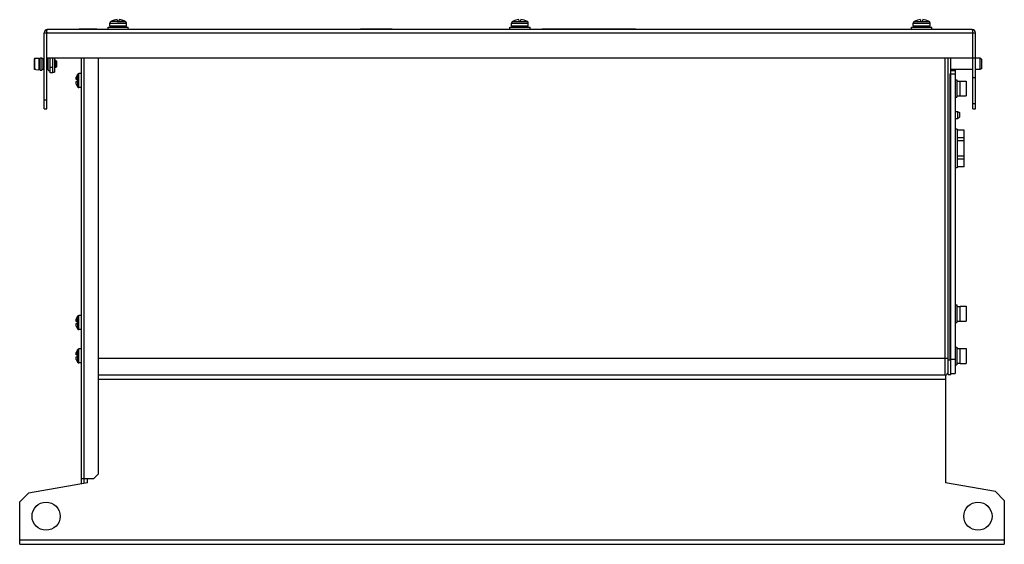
# Model space of a CAD drawing. Header units: millimetres. Extents: x 82 to 642, y 350 to 649.
import ezdxf

# ---------------------------------------------------------------- set-up
doc = ezdxf.new("R2010")
doc.units = ezdxf.units.MM
doc.header["$LTSCALE"] = 64.975002
doc.layers.get('0').update_dxf_attribs({"linetype": 'CONTINUOUS'})

msp = doc.modelspace()

# ---------------------------------------------------------------- linework, layer by layer
at = {"color": 7, "linetype": 'Continuous'}
for p, q in [((132.41, 643.23), (132.41, 644.63)), ((132.41, 644.63), (143.91, 644.63)), ((133.41, 645.23), (133.41, 646.92)), ((133.41, 646.92), (142.91, 646.92)), ((142.91, 645.23), (133.41, 645.23)), ((142.41, 647.79), (133.91, 647.79)), ((134.01, 645.23), (134.01, 644.63)), ((135.81, 648.59), (135.81, 648.58)), ((137.56, 648.89), (137.56, 647.83)), ((137.56, 647.83), (138.76, 647.83)), ((138.16, 647.79), (142.41, 647.79)), ((138.76, 647.83), (138.76, 648.89)), ((140.51, 648.58), (140.51, 648.59)), ((142.31, 644.63), (142.31, 645.23)), ((142.91, 645.23), (142.91, 646.92)), ((143.91, 643.23), (143.91, 644.63)), ((360.91, 643.23), (360.91, 644.63)), ((360.91, 644.63), (372.41, 644.63)), ((361.91, 645.23), (361.91, 646.92)), ((361.91, 646.92), (371.41, 646.92)), ((371.41, 645.23), (361.91, 645.23)), ((362.41, 647.79), (370.91, 647.79)), ((362.51, 645.23), (362.51, 644.63)), ((364.31, 648.59), (364.31, 648.58)), ((366.06, 648.89), (366.06, 647.83)), ((366.06, 647.83), (367.26, 647.83)), ((367.26, 647.83), (367.26, 648.89)), ((369.01, 648.58), (369.01, 648.59)), ((370.81, 644.63), (370.81, 645.23)), ((371.41, 645.23), (371.41, 646.92)), ((372.41, 643.23), (372.41, 644.63)), ((589.41, 644.63), (600.91, 644.63)), ((589.41, 643.23), (589.41, 644.63)), ((590.41, 646.92), (599.91, 646.92)), ((590.41, 645.23), (590.41, 646.92)), ((599.91, 645.23), (590.41, 645.23)), ((590.91, 647.79), (599.41, 647.79)), ((591.01, 645.23), (591.01, 644.63)), ((592.81, 648.59), (592.81, 648.58)), ((594.56, 648.89), (594.56, 647.83)), ((594.56, 647.83), (595.76, 647.83)), ((595.16, 647.79), (599.41, 647.79)), ((595.76, 647.83), (595.76, 648.89)), ((597.51, 648.58), (597.51, 648.59)), ((599.31, 644.63), (599.31, 645.23)), ((599.91, 645.23), (599.91, 646.92)), ((600.91, 643.23), (600.91, 644.63)), ((96.06, 598.23), (96.06, 641.43)), ((96.06, 641.43), (625.76, 641.43)), ((97.56, 598.23), (97.56, 641.43)), ((623.96, 643.23), (97.86, 643.23)), ((116.06, 643.43), (116.06, 643.23)), ((126.06, 643.43), (116.06, 643.43)), ((117.06, 643.53), (117.06, 643.43)), ((117.06, 643.53), (125.06, 643.53)), ((125.06, 643.53), (125.06, 643.43)), ((126.06, 643.43), (126.06, 643.23)), ((276.06, 643.43), (276.06, 643.23)), ((294.06, 643.43), (276.06, 643.43)), ((294.06, 643.43), (294.06, 643.23)), ((379.36, 643.23), (379.36, 643.43)), ((432.36, 643.43), (379.36, 643.43)), ((432.36, 643.23), (432.36, 643.43)), ((624.26, 598.23), (624.26, 641.43)), ((625.76, 598.23), (625.76, 641.43)), ((93.86, 620.23), (93.86, 627.23)), ((93.86, 627.23), (94.66, 627.23)), ((94.66, 627.23), (94.66, 620.23)), ((97.56, 627.23), (625.76, 627.23)), ((99.56, 618.73), (99.56, 627.23)), ((101.06, 618.73), (101.06, 627.23)), ((101.86, 627.23), (101.86, 619.08)), ((117.06, 627.23), (117.06, 384.69)), ((118.86, 387.53), (118.86, 627.23)), ((127.06, 390.53), (127.06, 627.23)), ((608.36, 627.23), (608.36, 446.53)), ((610.16, 447.03), (610.16, 627.23)), ((611.76, 447.03), (611.76, 627.23)), ((614.16, 627.23), (614.16, 626.9)), ((90.56, 620.8), (90.56, 626.65)), ((90.85, 626.95), (91.36, 626.96)), ((90.85, 620.5), (90.85, 626.95)), ((91.36, 626.99), (93.06, 627.03)), ((91.36, 626.96), (91.36, 626.99)), ((93.06, 627.03), (93.06, 620.43)), ((93.06, 626.83), (93.86, 626.83)), ((94.66, 626.6), (95.86, 626.9)), ((95.86, 620.56), (95.86, 626.9)), ((95.86, 626.9), (96.06, 626.9)), ((97.56, 626.9), (98.34, 626.9)), ((98.34, 620.44), (98.34, 627.01)), ((101.06, 621.73), (99.56, 621.73)), ((102.66, 625.73), (101.86, 625.73)), ((102.66, 621.73), (101.86, 621.73)), ((102.66, 625.73), (102.66, 621.73)), ((103.06, 625.33), (102.66, 625.73)), ((103.06, 622.13), (102.66, 621.73)), ((103.06, 625.33), (103.06, 622.13)), ((624.26, 626.9), (611.76, 626.9)), ((628.16, 626.9), (625.76, 626.9)), ((629.16, 626.5), (628.16, 626.9)), ((628.16, 626.9), (628.16, 620.56)), ((629.16, 626.5), (629.16, 620.96)), ((91.36, 620.49), (90.85, 620.5)), ((91.36, 620.46), (91.36, 620.49)), ((91.36, 620.46), (93.06, 620.43)), ((93.06, 620.63), (93.86, 620.63)), ((93.86, 620.23), (94.66, 620.23)), ((94.66, 620.86), (95.86, 620.56)), ((95.86, 620.56), (96.06, 620.56)), ((97.56, 620.56), (98.34, 620.56)), ((101.06, 618.73), (99.56, 618.73)), ((101.06, 619.08), (101.86, 619.08)), ((114.19, 615.93), (114.23, 616.08)), ((114.23, 616.08), (114.27, 616.23)), ((115.01, 614.83), (115.01, 617.77)), ((115.85, 610.23), (115.85, 618.23)), ((117.06, 618.23), (115.85, 618.23)), ((611.16, 617.98), (614.16, 617.98)), ((611.16, 617.98), (611.16, 455.53)), ((624.26, 620.56), (611.76, 620.56)), ((611.76, 619.98), (614.16, 619.98)), ((614.16, 620.56), (614.16, 447.53)), ((628.16, 620.56), (625.76, 620.56)), ((629.16, 620.96), (628.16, 620.56)), ((114.27, 615.24), (114.11, 615.24)), ((114.11, 613.21), (114.27, 613.21)), ((114.23, 615.38), (114.19, 615.34)), ((114.19, 615.34), (114.26, 615.34)), ((115.06, 614.83), (114.19, 614.83)), ((114.19, 613.63), (115.06, 613.63)), ((114.19, 613.12), (114.23, 613.08)), ((114.19, 613.12), (114.26, 613.12)), ((114.23, 612.37), (114.19, 612.53)), ((114.27, 612.23), (114.23, 612.37)), ((115.01, 613.63), (115.01, 610.68)), ((115.06, 613.63), (115.06, 614.83)), ((614.16, 614.73), (615.16, 614.73)), ((615.16, 614.73), (615.16, 604.73)), ((615.16, 613.88), (616.96, 613.88)), ((616.96, 613.98), (620.46, 613.98)), ((616.96, 605.48), (616.96, 613.98)), ((620.46, 613.98), (620.46, 605.48)), ((624.26, 615.93), (625.76, 615.93)), ((117.06, 610.23), (115.85, 610.23)), ((615.16, 605.58), (616.96, 605.58)), ((616.96, 605.48), (620.46, 605.48)), ((96.06, 603.23), (97.56, 603.23)), ((614.16, 604.73), (615.16, 604.73)), ((624.26, 601.23), (625.76, 601.23)), ((96.06, 598.23), (97.56, 598.23)), ((614.16, 596.73), (615.45, 596.73)), ((615.45, 596.73), (616.66, 596.14)), ((615.45, 596.73), (615.45, 592.73)), ((616.66, 596.14), (616.66, 593.32)), ((624.26, 598.23), (625.76, 598.23)), ((614.16, 592.73), (615.45, 592.73)), ((615.45, 592.73), (616.66, 593.32)), ((615.36, 586.53), (614.16, 586.53)), ((615.36, 586.53), (615.36, 564.53)), ((619.36, 585.93), (615.36, 585.93)), ((619.36, 565.12), (619.36, 585.93)), ((619.36, 581.58), (615.36, 581.58)), ((619.36, 579.88), (615.36, 579.88)), ((619.36, 571.17), (615.36, 571.17)), ((619.36, 569.48), (615.36, 569.48)), ((615.36, 564.53), (614.16, 564.53)), ((619.36, 565.12), (615.36, 565.12)), ((614.16, 486.53), (615.16, 486.53)), ((615.16, 486.53), (615.16, 476.53)), ((615.16, 485.68), (616.96, 485.68)), ((616.96, 485.78), (620.46, 485.78)), ((616.96, 477.28), (616.96, 485.78)), ((620.46, 485.78), (620.46, 477.28)), ((114.27, 477.54), (114.11, 477.54)), ((114.19, 478.23), (114.23, 478.38)), ((114.23, 477.68), (114.19, 477.64)), ((114.19, 477.64), (114.26, 477.64)), ((115.06, 477.13), (114.19, 477.13)), ((114.23, 478.38), (114.27, 478.53)), ((115.01, 477.13), (115.01, 480.07)), ((115.06, 475.93), (115.06, 477.13)), ((115.85, 472.53), (115.85, 480.53)), ((117.06, 480.53), (115.85, 480.53)), ((614.16, 476.53), (615.16, 476.53)), ((615.16, 477.38), (616.96, 477.38)), ((616.96, 477.28), (620.46, 477.28)), ((114.11, 475.51), (114.27, 475.51)), ((114.19, 475.93), (115.06, 475.93)), ((114.19, 475.42), (114.23, 475.38)), ((114.19, 475.42), (114.26, 475.42)), ((114.23, 474.67), (114.19, 474.83)), ((114.27, 474.53), (114.23, 474.67)), ((115.01, 475.93), (115.01, 472.98)), ((117.06, 472.53), (115.85, 472.53)), ((114.19, 459.23), (114.23, 459.38)), ((114.23, 459.38), (114.27, 459.53)), ((115.01, 458.13), (115.01, 461.07)), ((115.85, 453.53), (115.85, 461.53)), ((117.06, 461.53), (115.85, 461.53)), ((614.16, 462.53), (615.16, 462.53)), ((615.16, 462.53), (615.16, 452.53)), ((615.16, 461.68), (616.96, 461.68)), ((616.96, 461.78), (620.46, 461.78)), ((616.96, 453.28), (616.96, 461.78)), ((620.46, 461.78), (620.46, 453.28)), ((114.27, 458.54), (114.11, 458.54)), ((114.11, 456.51), (114.27, 456.51)), ((114.23, 458.68), (114.19, 458.64)), ((114.19, 458.64), (114.26, 458.64)), ((115.06, 458.13), (114.19, 458.13)), ((114.19, 456.93), (115.06, 456.93)), ((114.19, 456.42), (114.23, 456.38)), ((114.19, 456.42), (114.26, 456.42)), ((114.23, 455.67), (114.19, 455.83)), ((114.27, 455.53), (114.23, 455.67)), ((115.01, 456.93), (115.01, 453.98)), ((115.06, 456.93), (115.06, 458.13)), ((610.16, 456.03), (127.06, 456.03)), ((611.76, 455.03), (610.16, 455.03)), ((614.16, 455.53), (611.16, 455.53)), ((117.06, 453.53), (115.85, 453.53)), ((614.16, 452.53), (615.16, 452.53)), ((615.16, 453.38), (616.96, 453.38)), ((616.96, 453.28), (620.46, 453.28)), ((608.66, 446.53), (127.06, 446.53)), ((127.06, 444.23), (608.66, 444.23)), ((608.66, 446.53), (608.66, 385.33)), ((610.16, 447.03), (611.76, 447.03)), ((611.76, 447.53), (614.16, 447.53)), ((124.06, 387.53), (117.06, 387.53)), ((118.56, 387.53), (118.56, 384.96)), ((120.66, 385.33), (120.66, 387.53)), ((124.06, 387.53), (127.06, 390.53)), ((120.66, 385.33), (87.16, 379.42)), ((637.16, 380.3), (608.66, 385.33)), ((87.16, 379.42), (82.16, 374.42)), ((642.16, 375.3), (637.16, 380.3)), ((642.16, 375.3), (642.16, 350.33)), ((82.16, 350.33), (82.16, 374.42)), ((642.16, 352.63), (82.16, 352.63)), ((82.16, 350.33), (642.16, 350.33))]:
    msp.add_line(p, q, dxfattribs=at)
for centre in [(97.16, 366.33), (627.16, 366.33)]:
    msp.add_circle(centre, 8, dxfattribs=at)
for centre, radius, start, end in [((134.41, 646.92), 1, 120.0002, 180), ((138.16, 640.43), 8.5, 106.0497, 120), ((138.16, 640.43), 8.49, 94.0547, 106.0777), ((138.16, 640.43), 8.49, 73.9223, 85.9453), ((138.16, 640.43), 8.5, 60.0007, 73.9503), ((141.91, 646.92), 1, 0, 59.9997), ((362.91, 646.92), 1, 120.0002, 180), ((366.66, 640.43), 8.5, 106.0497, 120), ((366.66, 640.43), 8.49, 94.0547, 106.0777), ((366.66, 640.43), 8.49, 73.9223, 85.9453), ((366.66, 640.43), 8.5, 60.0007, 73.9503), ((370.41, 646.92), 1, 0, 59.9997), ((591.41, 646.92), 1, 120.0002, 180), ((595.16, 640.43), 8.5, 106.0497, 120), ((595.16, 640.43), 8.49, 94.0547, 106.0777), ((595.16, 640.43), 8.49, 73.9223, 85.9453), ((595.16, 640.43), 8.5, 60.0007, 73.9503), ((598.91, 646.92), 1, 0, 59.9997), ((97.86, 641.43), 1.8, 90, 180), ((113.3, 641.26), 15.74, 178.1614, 179.393), ((623.96, 641.43), 1.8, 0, 90), ((608.5, 641.26), 15.75, 0.6069, 1.8391), ((98.96, 627.01), 0.612, 159.2814, 180), ((98.96, 620.44), 0.612, 180, 351.1583), ((120.46, 614.23), 6.5, 146.9443, 162.0798), ((115.85, 617.23), 1, 90, 146.9443), ((115.3, 615.3), 1.22, 174.7716, 175.4069), ((114.29, 615.32), 0.21, 186.3081, 188.8775), ((114.29, 613.13), 0.21, 171.1248, 173.6901), ((115.3, 613.15), 1.22, 184.5956, 185.2312), ((117.17, 615.04), 3.11, 169.2619, 169.8669), ((116.99, 615.07), 2.92, 169.8711, 170.0565), ((117.12, 613.4), 3.05, 189.9507, 190.7443), ((117.48, 614.98), 3.42, 168.3004, 169.2615), ((117.47, 613.47), 3.42, 190.7418, 191.7053), ((117.86, 614.9), 3.82, 167.2257, 168.3085), ((117.9, 613.56), 3.85, 191.696, 192.7676), ((118.26, 614.81), 4.22, 166.5868, 167.2385), ((118.25, 613.64), 4.21, 192.7558, 193.4083), ((118.54, 614.74), 4.51, 164.8143, 166.5839), ((118.52, 613.7), 4.49, 193.412, 195.1906), ((113.52, 615.23), 0.754, 359.9798, 1.632), ((113.52, 613.23), 0.754, 358.3688, 0.0202), ((120.46, 614.23), 6.5, 197.9202, 213.0557), ((115.85, 611.23), 1, 213.0557, 270), ((115.3, 477.6), 1.22, 174.7716, 175.4069), ((114.29, 477.62), 0.21, 186.3081, 188.8775), ((117.17, 477.34), 3.11, 169.2619, 169.8669), ((116.99, 477.37), 2.92, 169.8711, 170.0565), ((117.48, 477.28), 3.42, 168.3004, 169.2615), ((117.86, 477.2), 3.82, 167.2257, 168.3085), ((118.26, 477.11), 4.22, 166.5868, 167.2385), ((118.54, 477.04), 4.51, 164.8143, 166.5839), ((120.46, 476.53), 6.5, 146.9443, 162.0798), ((113.52, 477.53), 0.754, 359.9798, 1.632), ((115.85, 479.53), 1, 90, 146.9443), ((114.29, 475.43), 0.21, 171.1248, 173.6901), ((115.3, 475.45), 1.22, 184.5956, 185.2312), ((117.12, 475.7), 3.05, 189.9507, 190.7443), ((117.47, 475.77), 3.42, 190.7418, 191.7053), ((117.9, 475.86), 3.85, 191.696, 192.7676), ((118.25, 475.94), 4.21, 192.7558, 193.4083), ((118.52, 476), 4.49, 193.412, 195.1906), ((113.52, 475.53), 0.754, 358.3688, 0.0202), ((120.46, 476.53), 6.5, 197.9202, 213.0557), ((115.85, 473.53), 1, 213.0557, 270), ((118.54, 458.04), 4.51, 164.8143, 166.5839), ((120.46, 457.53), 6.5, 146.9443, 162.0798), ((115.85, 460.53), 1, 90, 146.9443), ((115.3, 458.6), 1.22, 174.7716, 175.4069), ((114.29, 458.62), 0.21, 186.3081, 188.8775), ((114.29, 456.43), 0.21, 171.1248, 173.6901), ((115.3, 456.45), 1.22, 184.5956, 185.2312), ((117.17, 458.34), 3.11, 169.2619, 169.8669), ((116.99, 458.37), 2.92, 169.8711, 170.0565), ((117.12, 456.7), 3.05, 189.9507, 190.7443), ((117.48, 458.28), 3.42, 168.3004, 169.2615), ((117.47, 456.77), 3.42, 190.7418, 191.7053), ((117.86, 458.2), 3.82, 167.2257, 168.3085), ((117.9, 456.86), 3.85, 191.696, 192.7676), ((118.26, 458.11), 4.22, 166.5868, 167.2385), ((118.25, 456.94), 4.21, 192.7558, 193.4083), ((118.52, 457), 4.49, 193.412, 195.1906), ((113.52, 458.53), 0.754, 359.9798, 1.632), ((113.52, 456.53), 0.754, 358.3688, 0.0202), ((120.46, 457.53), 6.5, 197.9202, 213.0557), ((115.85, 454.53), 1, 213.0557, 270), ((608.36, 448.33), 1.8, 279.3854, 360)]:
    msp.add_arc(centre, radius, start, end, dxfattribs=at)
for points, knots in [([(97.56, 641.76), (97.57, 641.96), (97.59, 642.31), (97.65, 642.77), (97.71, 643.05), (97.81, 643.23), (97.86, 643.23)], [0, 0, 0, 0, 0.383478, 0.695389, 0.903738, 1, 1, 1, 1]), ([(624.25, 641.76), (624.24, 641.96), (624.23, 642.31), (624.16, 642.77), (624.1, 643.05), (624, 643.23), (623.96, 643.23)], [0, 0, 0, 0, 0.383581, 0.69543, 0.903725, 1, 1, 1, 1]), ([(90.7, 626.91), (90.69, 626.9), (90.65, 626.87), (90.61, 626.83), (90.6, 626.8)], [0, 0, 0, 0, 0.251016, 1, 1, 1, 1]), ([(90.7, 620.54), (90.69, 620.55), (90.65, 620.58), (90.61, 620.62), (90.6, 620.65)], [0, 0, 0, 0, 0.251023, 1, 1, 1, 1]), ([(114.09, 615.4), (114.08, 615.38), (114.08, 615.35), (114.08, 615.31), (114.09, 615.29)], [0, 0, 0, 0, 0.563697, 1, 1, 1, 1]), ([(114.09, 613.16), (114.08, 613.14), (114.08, 613.11), (114.08, 613.07), (114.09, 613.05)], [0, 0, 0, 0, 0.436316, 1, 1, 1, 1]), ([(114.11, 615.58), (114.11, 615.56), (114.1, 615.51), (114.09, 615.45), (114.09, 615.41)], [0, 0, 0, 0, 0.273583, 1, 1, 1, 1]), ([(114.09, 615.29), (114.09, 615.28), (114.09, 615.28), (114.09, 615.27), (114.09, 615.27)], [0, 0, 0, 0, 0.274537, 1, 1, 1, 1]), ([(114.09, 615.27), (114.09, 615.27), (114.09, 615.26), (114.09, 615.26), (114.1, 615.26)], [0, 0, 0, 0, 0.273646, 1, 1, 1, 1]), ([(114.1, 613.2), (114.09, 613.2), (114.09, 613.19), (114.09, 613.19), (114.09, 613.18)], [0, 0, 0, 0, 0.227297, 1, 1, 1, 1]), ([(114.09, 613.18), (114.09, 613.18), (114.09, 613.18), (114.09, 613.17), (114.09, 613.17)], [0, 0, 0, 0, 0.225865, 1, 1, 1, 1]), ([(114.09, 613.04), (114.09, 613.03), (114.09, 612.97), (114.1, 612.92), (114.11, 612.88)], [0, 0, 0, 0, 0.224754, 1, 1, 1, 1]), ([(114.1, 615.26), (114.1, 615.25), (114.1, 615.25), (114.11, 615.24), (114.11, 615.24)], [0, 0, 0, 0, 0.546584, 1, 1, 1, 1]), ([(114.11, 613.21), (114.11, 613.21), (114.1, 613.2), (114.1, 613.2), (114.1, 613.2)], [0, 0, 0, 0, 0.453404, 1, 1, 1, 1]), ([(114.11, 615.24), (114.12, 615.24), (114.13, 615.25), (114.16, 615.28), (114.18, 615.31), (114.19, 615.34)], [0, 0, 0, 0, 0.135167, 0.342032, 1, 1, 1, 1]), ([(114.11, 613.21), (114.12, 613.21), (114.13, 613.2), (114.16, 613.17), (114.18, 613.14), (114.19, 613.12)], [0, 0, 0, 0, 0.135226, 0.342168, 1, 1, 1, 1]), ([(114.19, 614.83), (114.21, 614.85), (114.23, 614.91), (114.25, 615.01), (114.27, 615.12), (114.27, 615.19), (114.27, 615.23)], [0, 0, 0, 0, 0.201424, 0.457028, 0.735974, 1, 1, 1, 1]), ([(114.27, 613.23), (114.27, 613.26), (114.27, 613.34), (114.25, 613.44), (114.23, 613.54), (114.21, 613.6), (114.19, 613.63)], [0, 0, 0, 0, 0.264034, 0.542967, 0.798564, 1, 1, 1, 1]), ([(114.27, 615.25), (114.27, 615.27), (114.27, 615.3), (114.26, 615.34), (114.24, 615.38), (114.23, 615.38)], [0, 0, 0, 0, 0.389023, 0.68683, 1, 1, 1, 1]), ([(114.23, 613.08), (114.24, 613.08), (114.26, 613.11), (114.27, 613.15), (114.27, 613.19), (114.27, 613.2)], [0, 0, 0, 0, 0.313183, 0.611002, 1, 1, 1, 1]), ([(114.09, 477.7), (114.08, 477.68), (114.08, 477.65), (114.08, 477.61), (114.09, 477.59)], [0, 0, 0, 0, 0.563697, 1, 1, 1, 1]), ([(114.11, 477.88), (114.11, 477.86), (114.1, 477.81), (114.09, 477.75), (114.09, 477.71)], [0, 0, 0, 0, 0.273583, 1, 1, 1, 1]), ([(114.09, 477.59), (114.09, 477.58), (114.09, 477.58), (114.09, 477.57), (114.09, 477.57)], [0, 0, 0, 0, 0.274537, 1, 1, 1, 1]), ([(114.09, 477.57), (114.09, 477.57), (114.09, 477.56), (114.09, 477.56), (114.1, 477.56)], [0, 0, 0, 0, 0.273646, 1, 1, 1, 1]), ([(114.1, 477.56), (114.1, 477.55), (114.1, 477.55), (114.11, 477.54), (114.11, 477.54)], [0, 0, 0, 0, 0.546584, 1, 1, 1, 1]), ([(114.11, 477.54), (114.12, 477.54), (114.13, 477.55), (114.16, 477.58), (114.18, 477.61), (114.19, 477.64)], [0, 0, 0, 0, 0.135167, 0.342032, 1, 1, 1, 1]), ([(114.19, 477.13), (114.21, 477.15), (114.23, 477.21), (114.25, 477.31), (114.27, 477.42), (114.27, 477.49), (114.27, 477.53)], [0, 0, 0, 0, 0.201424, 0.457028, 0.735974, 1, 1, 1, 1]), ([(114.27, 477.55), (114.27, 477.57), (114.27, 477.6), (114.26, 477.64), (114.24, 477.68), (114.23, 477.68)], [0, 0, 0, 0, 0.389023, 0.68683, 1, 1, 1, 1]), ([(114.09, 475.46), (114.08, 475.44), (114.08, 475.41), (114.08, 475.37), (114.09, 475.35)], [0, 0, 0, 0, 0.436316, 1, 1, 1, 1]), ([(114.1, 475.5), (114.09, 475.5), (114.09, 475.49), (114.09, 475.49), (114.09, 475.48)], [0, 0, 0, 0, 0.227297, 1, 1, 1, 1]), ([(114.09, 475.48), (114.09, 475.48), (114.09, 475.48), (114.09, 475.47), (114.09, 475.47)], [0, 0, 0, 0, 0.225865, 1, 1, 1, 1]), ([(114.09, 475.34), (114.09, 475.33), (114.09, 475.27), (114.1, 475.22), (114.11, 475.18)], [0, 0, 0, 0, 0.224754, 1, 1, 1, 1]), ([(114.11, 475.51), (114.11, 475.51), (114.1, 475.5), (114.1, 475.5), (114.1, 475.5)], [0, 0, 0, 0, 0.453404, 1, 1, 1, 1]), ([(114.11, 475.51), (114.12, 475.51), (114.13, 475.5), (114.16, 475.47), (114.18, 475.44), (114.19, 475.42)], [0, 0, 0, 0, 0.135226, 0.342168, 1, 1, 1, 1]), ([(114.27, 475.53), (114.27, 475.56), (114.27, 475.64), (114.25, 475.74), (114.23, 475.84), (114.21, 475.9), (114.19, 475.93)], [0, 0, 0, 0, 0.264034, 0.542967, 0.798564, 1, 1, 1, 1]), ([(114.23, 475.38), (114.24, 475.38), (114.26, 475.41), (114.27, 475.45), (114.27, 475.49), (114.27, 475.5)], [0, 0, 0, 0, 0.313183, 0.611002, 1, 1, 1, 1]), ([(114.09, 458.7), (114.08, 458.68), (114.08, 458.65), (114.08, 458.61), (114.09, 458.59)], [0, 0, 0, 0, 0.563697, 1, 1, 1, 1]), ([(114.09, 456.46), (114.08, 456.44), (114.08, 456.41), (114.08, 456.37), (114.09, 456.35)], [0, 0, 0, 0, 0.436316, 1, 1, 1, 1]), ([(114.11, 458.88), (114.11, 458.86), (114.1, 458.81), (114.09, 458.75), (114.09, 458.71)], [0, 0, 0, 0, 0.273583, 1, 1, 1, 1]), ([(114.09, 458.59), (114.09, 458.58), (114.09, 458.58), (114.09, 458.57), (114.09, 458.57)], [0, 0, 0, 0, 0.274537, 1, 1, 1, 1]), ([(114.09, 458.57), (114.09, 458.57), (114.09, 458.56), (114.09, 458.56), (114.1, 458.56)], [0, 0, 0, 0, 0.273646, 1, 1, 1, 1]), ([(114.1, 456.5), (114.09, 456.5), (114.09, 456.49), (114.09, 456.49), (114.09, 456.48)], [0, 0, 0, 0, 0.227297, 1, 1, 1, 1]), ([(114.09, 456.48), (114.09, 456.48), (114.09, 456.48), (114.09, 456.47), (114.09, 456.47)], [0, 0, 0, 0, 0.225865, 1, 1, 1, 1]), ([(114.09, 456.34), (114.09, 456.33), (114.09, 456.27), (114.1, 456.22), (114.11, 456.18)], [0, 0, 0, 0, 0.224754, 1, 1, 1, 1]), ([(114.1, 458.56), (114.1, 458.55), (114.1, 458.55), (114.11, 458.54), (114.11, 458.54)], [0, 0, 0, 0, 0.546584, 1, 1, 1, 1]), ([(114.11, 456.51), (114.11, 456.51), (114.1, 456.5), (114.1, 456.5), (114.1, 456.5)], [0, 0, 0, 0, 0.453404, 1, 1, 1, 1]), ([(114.11, 458.54), (114.12, 458.54), (114.13, 458.55), (114.16, 458.58), (114.18, 458.61), (114.19, 458.64)], [0, 0, 0, 0, 0.135167, 0.342032, 1, 1, 1, 1]), ([(114.11, 456.51), (114.12, 456.51), (114.13, 456.5), (114.16, 456.47), (114.18, 456.44), (114.19, 456.42)], [0, 0, 0, 0, 0.135226, 0.342168, 1, 1, 1, 1]), ([(114.19, 458.13), (114.21, 458.15), (114.23, 458.21), (114.25, 458.31), (114.27, 458.42), (114.27, 458.49), (114.27, 458.53)], [0, 0, 0, 0, 0.201424, 0.457028, 0.735974, 1, 1, 1, 1]), ([(114.27, 456.53), (114.27, 456.56), (114.27, 456.64), (114.25, 456.74), (114.23, 456.84), (114.21, 456.9), (114.19, 456.93)], [0, 0, 0, 0, 0.264034, 0.542967, 0.798564, 1, 1, 1, 1]), ([(114.27, 458.55), (114.27, 458.57), (114.27, 458.6), (114.26, 458.64), (114.24, 458.68), (114.23, 458.68)], [0, 0, 0, 0, 0.389023, 0.68683, 1, 1, 1, 1]), ([(114.23, 456.38), (114.24, 456.38), (114.26, 456.41), (114.27, 456.45), (114.27, 456.49), (114.27, 456.5)], [0, 0, 0, 0, 0.313183, 0.611002, 1, 1, 1, 1])]:
    msp.add_open_spline(points, degree=3, knots=knots, dxfattribs=at)
for points in [[(90.6, 626.8), (90.57, 626.75), (90.56, 626.7), (90.56, 626.65)], [(90.85, 626.95), (90.8, 626.95), (90.75, 626.93), (90.7, 626.91)], [(90.6, 620.65), (90.57, 620.7), (90.56, 620.75), (90.56, 620.8)], [(90.85, 620.5), (90.8, 620.5), (90.75, 620.52), (90.7, 620.54)]]:
    msp.add_open_spline(points, degree=3, dxfattribs=at)

doc.saveas('drawing.dxf')
